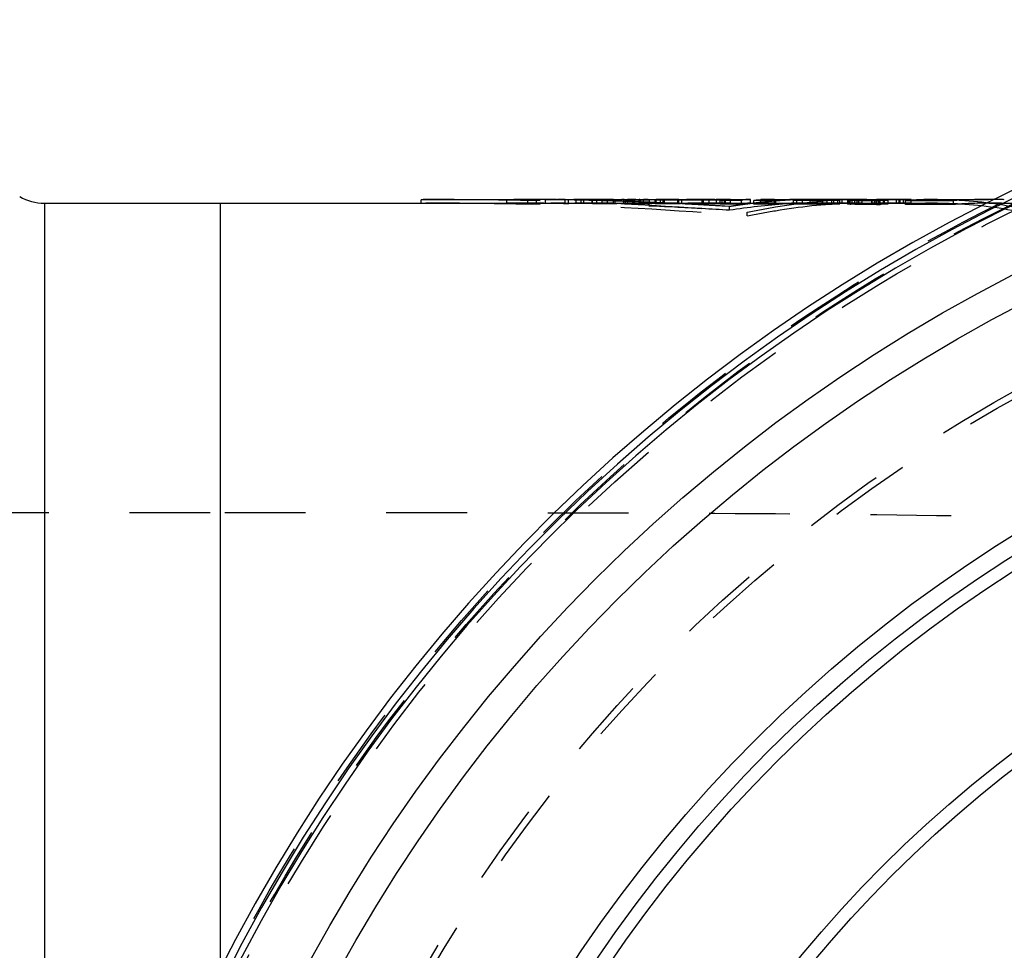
# Model space of a CAD drawing. Header units: millimetres. Extents: x 280 to 720, y 354 to 646.
# Tile 4 of 6: x 434 to 513, y 564 to 639. Entities that reach past the tile are written whole.
import ezdxf

# ---------------------------------------------------------------- set-up
doc = ezdxf.new("R2010")
doc.units = ezdxf.units.MM
doc.header["$LTSCALE"] = 65.185185
doc.linetypes.add('HIDDEN', pattern=[0.2, 0.1, -0.1])
doc.layers.add('KOERPER', color=7, linetype='CONTINUOUS')
doc.layers.add('KONST.EL_MIT_GEO', color=7, linetype='CONTINUOUS')

msp = doc.modelspace()

# ---------------------------------------------------------------- linework, layer by layer
at = {"layer": 'KOERPER', "color": 7, "linetype": 'Continuous'}
for p, q in [((435.821, 623.925), (466.249, 623.925)), ((450, 623.925), (450, 561.906)), ((475.57, 623.925), (476.296, 623.925)), ((492.746, 623.925), (493.128, 623.925))]:
    msp.add_line(p, q, dxfattribs=at)
at = {"layer": 'KOERPER', "color": 8, "linetype": 'HIDDEN'}
for p, q in [((466.249, 623.925), (469.33, 623.925)), ((473.728, 623.925), (475.57, 623.925)), ((476.296, 623.925), (477.265, 623.925)), ((479.215, 623.925), (481.24, 623.925)), ((483.183, 623.925), (483.902, 623.925)), ((485.855, 623.925), (486.593, 623.925)), ((488.515, 623.925), (490.076, 623.925)), ((493.128, 623.925), (493.927, 623.925)), ((498.042, 623.925), (498.444, 623.925)), ((501.741, 623.925), (503.627, 623.925)), ((505.759, 623.925), (507.954, 623.925)), ((512.086, 623.925), (520.735, 623.925)), ((429.652, 598.925), (450.397, 598.925))]:
    msp.add_line(p, q, dxfattribs=at)
msp.add_circle((575, 498.925), 125, dxfattribs=at)
at = {"layer": 'KOERPER', "color": 7, "linetype": 'Continuous'}
for radius, start, end in [(140, 92.91605, 87.08395), (139.384, 92.9423, 87.0577), (138.901, 92.95908, 180)]:
    msp.add_arc((575, 498.925), radius, start, end, dxfattribs=at)
at = {"layer": 'KOERPER', "color": 8, "linetype": 'HIDDEN'}
msp.add_open_spline([(450.397, 598.925), (459.222, 598.925), (476.774, 598.932), (502.873, 598.841), (528.448, 598.322), (545.282, 597.35), (553.553, 596.598)], degree=3, knots=[0, 0, 0, 0, 0.256499, 0.510165, 0.758584, 1, 1, 1, 1], dxfattribs=at)
at = {"layer": 'KONST.EL_MIT_GEO', "color": 7, "linetype": 'Continuous'}
for p, q in [((435.821, 623.925), (435.821, 513.889)), ((466.249, 623.904), (466.249, 624.204)), ((467.212, 623.902), (466.249, 623.904)), ((468.173, 623.9), (467.212, 623.902)), ((470.091, 623.896), (468.173, 623.9)), ((472.954, 624.191), (470.091, 624.197)), ((472.954, 623.89), (470.091, 623.896)), ((473.728, 624.189), (472.954, 624.191)), ((473.728, 623.889), (472.954, 623.89)), ((473.904, 624.188), (473.728, 624.189)), ((473.904, 623.888), (473.728, 623.889)), ((474.853, 624.186), (473.904, 624.188)), ((474.853, 623.886), (473.904, 623.888)), ((474.853, 623.886), (474.853, 624.186)), ((474.933, 623.893), (474.853, 623.886)), ((475.57, 623.923), (475.57, 624.223)), ((476.296, 623.883), (476.296, 624.183)), ((478.152, 624.179), (476.296, 624.183)), ((476.503, 623.883), (476.296, 623.883)), ((477.741, 623.88), (476.503, 623.883)), ((478.152, 623.879), (477.741, 623.88)), ((478.152, 623.879), (478.152, 624.179)), ((478.566, 624.208), (478.497, 624.204)), ((478.566, 623.908), (478.497, 623.904)), ((478.773, 623.917), (478.773, 624.217)), ((478.915, 624.217), (478.773, 624.217)), ((478.915, 623.917), (478.773, 623.917)), ((479.482, 624.216), (478.915, 624.217)), ((479.482, 623.916), (478.915, 623.917)), ((479.907, 624.216), (479.482, 624.216)), ((479.907, 623.916), (479.482, 623.916)), ((480.049, 624.216), (479.907, 624.216)), ((480.049, 623.916), (479.907, 623.916)), ((480.077, 623.874), (480.077, 624.174)), ((481.92, 624.17), (480.077, 624.174)), ((480.282, 623.874), (480.077, 623.874)), ((481.512, 623.871), (480.282, 623.874)), ((481.92, 623.87), (481.512, 623.871)), ((481.92, 623.87), (481.92, 624.17)), ((482.611, 623.914), (482.611, 624.214)), ((482.749, 623.867), (482.749, 624.168)), ((484.686, 624.163), (482.749, 624.168)), ((483.611, 623.865), (482.749, 623.867)), ((484.686, 623.863), (483.611, 623.865)), ((484.635, 624.171), (484.686, 624.163)), ((484.686, 623.863), (484.686, 624.163)), ((485.151, 623.92), (484.686, 623.918)), ((485.151, 623.861), (485.151, 624.162)), ((486.766, 624.157), (485.151, 624.162)), ((485.353, 623.861), (485.151, 623.861)), ((486.565, 623.858), (485.353, 623.861)), ((486.766, 623.857), (486.565, 623.858)), ((486.593, 624.225), (486.968, 624.225)), ((486.968, 624.157), (486.766, 624.157)), ((486.968, 623.857), (486.766, 623.857)), ((486.968, 623.857), (486.968, 624.157)), ((487.301, 623.883), (487.187, 623.875)), ((487.301, 623.856), (487.301, 624.156)), ((489.062, 624.152), (487.301, 624.156)), ((488.866, 623.852), (487.301, 623.856)), ((489.062, 623.851), (488.866, 623.852)), ((489.11, 624.154), (489.062, 624.152)), ((489.062, 623.851), (489.062, 624.152)), ((489.11, 623.854), (489.062, 623.851)), ((489.501, 624.175), (489.452, 624.173)), ((489.501, 623.875), (489.452, 623.873)), ((489.501, 623.875), (489.501, 624.175)), ((489.62, 624.175), (489.501, 624.175)), ((489.62, 623.875), (489.501, 623.875)), ((489.739, 624.175), (489.62, 624.175)), ((489.739, 623.875), (489.62, 623.875)), ((490.213, 624.174), (489.739, 624.175)), ((490.213, 623.874), (489.739, 623.875)), ((490.568, 624.173), (490.213, 624.174)), ((490.396, 623.873), (490.213, 623.874)), ((490.396, 623.848), (490.396, 624.148)), ((492.134, 624.144), (490.396, 624.148)), ((490.567, 623.847), (490.396, 623.848)), ((492.134, 623.843), (490.567, 623.847)), ((491.155, 624.225), (492.134, 624.225)), ((491.178, 624.223), (491.223, 624.224)), ((492.134, 623.843), (492.134, 624.144)), ((492.779, 624.225), (492.746, 624.225)), ((492.853, 623.922), (492.853, 624.222)), ((493.128, 623.841), (493.128, 624.141)), ((494.902, 624.136), (493.128, 624.141)), ((493.326, 623.84), (493.128, 623.841)), ((494.706, 623.837), (493.326, 623.84)), ((493.69, 624.224), (493.751, 624.224)), ((493.81, 624.224), (493.69, 624.224)), ((494.774, 624.223), (493.81, 624.224)), ((494.902, 623.836), (494.706, 623.837)), ((494.902, 623.836), (494.902, 624.136)), ((496.325, 623.833), (496.325, 624.133)), ((498.051, 624.128), (496.325, 624.133)), ((497.017, 623.831), (496.325, 623.833)), ((496.717, 624.223), (496.598, 624.223)), ((497.433, 624.222), (496.717, 624.223)), ((497.707, 623.829), (497.017, 623.831)), ((497.671, 624.222), (497.433, 624.222)), ((497.736, 624.223), (497.671, 624.222)), ((498.051, 623.828), (497.707, 623.829)), ((497.801, 624.224), (497.736, 624.223)), ((498.738, 624.127), (498.051, 624.128)), ((498.738, 623.826), (498.051, 623.828)), ((498.133, 624.223), (498.257, 624.224)), ((498.257, 624.224), (498.391, 624.225)), ((498.704, 624.218), (498.257, 624.217)), ((498.391, 624.225), (498.444, 624.225)), ((498.444, 624.225), (498.699, 624.225)), ((499.423, 624.125), (498.738, 624.127)), ((499.423, 623.825), (498.738, 623.826)), ((499.165, 624.193), (499.028, 624.193)), ((499.301, 624.193), (499.165, 624.193)), ((499.438, 624.192), (499.301, 624.193)), ((499.423, 623.825), (499.423, 624.125)), ((499.493, 623.831), (499.423, 623.825)), ((499.903, 624.172), (500.053, 624.172)), ((500.053, 623.872), (500.053, 624.172)), ((500.256, 624.191), (500.12, 624.191)), ((500.256, 623.891), (500.12, 623.891)), ((500.319, 624.194), (500.256, 624.191)), ((500.256, 623.891), (500.256, 624.191)), ((500.319, 623.894), (500.256, 623.891)), ((500.446, 624.2), (500.319, 624.194)), ((500.446, 623.9), (500.319, 623.894)), ((500.678, 624.168), (500.678, 623.868)), ((500.898, 623.842), (500.898, 624.142)), ((501.272, 624.221), (501.119, 624.221)), ((501.338, 624.222), (501.272, 624.221)), ((501.458, 623.822), (501.458, 624.122)), ((501.596, 623.819), (501.596, 624.119)), ((502.074, 624.118), (501.596, 624.119)), ((502.074, 623.818), (501.596, 623.819)), ((501.864, 624.225), (501.741, 624.225)), ((502.551, 624.117), (502.074, 624.118)), ((502.551, 623.817), (502.074, 623.818)), ((502.235, 624.223), (502.45, 624.223)), ((502.45, 624.223), (502.677, 624.224)), ((503.027, 624.116), (502.551, 624.117)), ((503.027, 623.816), (502.551, 623.817)), ((503.027, 623.816), (503.027, 624.116)), ((503.216, 624.162), (503.296, 624.162)), ((503.389, 624.125), (503.317, 624.119)), ((503.317, 623.819), (503.317, 624.119)), ((503.389, 623.825), (503.317, 623.819)), ((503.779, 624.218), (503.675, 624.217)), ((503.881, 624.165), (503.965, 624.166)), ((503.965, 623.866), (503.965, 624.166)), ((504.652, 623.92), (504.652, 624.22)), ((504.719, 624.22), (504.652, 624.22)), ((504.719, 623.92), (504.652, 623.92)), ((504.945, 623.92), (504.945, 624.22)), ((505.103, 624.219), (504.945, 624.22)), ((505.103, 623.919), (504.945, 623.92)), ((505.217, 624.218), (505.103, 624.219)), ((505.217, 623.918), (505.103, 623.919)), ((505.286, 624.22), (505.217, 624.218)), ((505.217, 623.918), (505.217, 624.218)), ((505.286, 623.92), (505.217, 623.918)), ((505.36, 623.819), (505.36, 624.119)), ((509.241, 624.111), (505.36, 624.119)), ((506.662, 623.816), (505.36, 623.819)), ((505.764, 624.225), (505.837, 624.225)), ((509.241, 623.81), (506.662, 623.816)), ((507.954, 624.225), (509.241, 624.225)), ((509.241, 623.81), (509.241, 624.111))]:
    msp.add_line(p, q, dxfattribs=at)
at = {"layer": 'KONST.EL_MIT_GEO', "color": 8, "linetype": 'HIDDEN'}
for p, q in [((468.926, 624.225), (469.335, 624.225)), ((469.33, 624.225), (473.728, 624.225)), ((473.16, 623.924), (473.16, 624.224)), ((473.16, 624.224), (473.429, 624.224)), ((473.728, 623.925), (473.16, 623.924)), ((473.16, 623.924), (475.57, 623.923)), ((473.429, 624.224), (474.093, 624.224)), ((474.092, 624.225), (473.728, 624.225)), ((474.093, 624.224), (474.233, 624.224)), ((474.233, 624.224), (475.303, 624.224)), ((475.303, 624.224), (475.57, 624.223)), ((476.964, 624.204), (476.627, 624.208)), ((477.264, 624.2), (476.964, 624.204)), ((477.171, 624.225), (477.265, 624.225)), ((477.265, 624.225), (479.215, 624.225)), ((477.871, 624.209), (481.285, 624.213)), ((477.871, 623.909), (477.871, 624.209)), ((477.871, 623.909), (481.285, 623.913)), ((479.213, 624.164), (478.909, 624.171)), ((479.16, 623.925), (479.16, 624.225)), ((479.16, 624.225), (479.303, 624.225)), ((479.186, 624.225), (479.16, 624.225)), ((479.16, 623.925), (480.448, 623.925)), ((479.186, 623.925), (479.16, 623.925)), ((479.215, 624.225), (479.186, 624.225)), ((479.215, 623.925), (479.186, 623.925)), ((479.303, 624.225), (479.876, 624.225)), ((479.398, 623.924), (479.398, 624.224)), ((479.562, 624.224), (479.398, 624.224)), ((480.874, 623.924), (479.398, 623.924)), ((479.726, 624.224), (479.562, 624.224)), ((479.89, 624.224), (479.726, 624.224)), ((479.876, 624.225), (480.019, 624.225)), ((480.448, 624.224), (479.89, 624.224)), ((480.019, 624.225), (480.305, 624.225)), ((480.093, 624.217), (480.049, 624.216)), ((480.049, 623.916), (480.049, 624.216)), ((480.087, 623.917), (480.049, 623.916)), ((480.446, 624.135), (480.082, 624.144)), ((480.305, 624.225), (480.448, 624.225)), ((480.448, 624.225), (480.379, 624.224)), ((480.881, 624.123), (480.446, 624.135)), ((480.448, 623.925), (480.448, 624.225)), ((480.71, 624.224), (480.448, 624.224)), ((480.874, 624.224), (480.71, 624.224)), ((480.874, 623.924), (480.874, 624.224)), ((480.92, 624.224), (480.874, 624.224)), ((481.236, 624.113), (480.881, 624.123)), ((480.987, 624.222), (480.92, 624.224)), ((480.987, 624.223), (481.031, 624.223)), ((481.24, 624.225), (483.183, 624.225)), ((481.285, 623.913), (481.285, 624.213)), ((481.793, 624.214), (483.991, 624.216)), ((481.793, 623.913), (481.793, 624.214)), ((481.793, 623.913), (483.991, 623.916)), ((483.175, 624.049), (482.882, 624.059)), ((482.91, 624.222), (483.261, 624.223)), ((482.957, 624.223), (482.91, 624.222)), ((482.91, 623.922), (482.91, 624.222)), ((482.957, 623.923), (482.91, 623.922)), ((483.335, 624.224), (483.24, 624.225)), ((483.261, 624.223), (483.393, 624.223)), ((483.335, 623.924), (483.335, 624.224)), ((483.409, 624.224), (483.335, 624.224)), ((483.409, 623.924), (483.335, 623.924)), ((483.393, 624.223), (483.518, 624.223)), ((483.409, 623.924), (483.409, 624.224)), ((483.591, 624.224), (483.409, 624.224)), ((483.518, 624.223), (483.857, 624.225)), ((483.518, 623.923), (483.518, 624.223)), ((483.518, 623.923), (483.856, 623.925)), ((483.851, 623.925), (483.851, 624.225)), ((483.909, 624.225), (483.851, 624.225)), ((483.909, 623.925), (483.851, 623.925)), ((483.856, 623.925), (483.908, 623.925)), ((483.857, 624.225), (483.908, 624.225)), ((483.902, 624.225), (485.855, 624.225)), ((483.908, 624.225), (483.908, 624.225)), ((483.908, 623.925), (483.908, 623.925)), ((483.909, 623.925), (483.909, 624.225)), ((483.991, 623.916), (483.991, 624.216)), ((484.207, 623.916), (484.207, 624.216)), ((484.333, 624.216), (484.207, 624.216)), ((484.333, 623.916), (484.207, 623.916)), ((484.577, 624.217), (484.333, 624.216)), ((484.577, 623.917), (484.333, 623.916)), ((484.686, 623.918), (484.577, 623.917)), ((484.91, 623.98), (484.69, 623.99)), ((485.155, 623.97), (484.91, 623.98)), ((485.23, 623.921), (485.151, 623.92)), ((485.23, 623.921), (485.23, 624.221)), ((485.315, 624.221), (485.23, 624.221)), ((485.315, 623.921), (485.23, 623.921)), ((485.795, 624.225), (485.315, 624.221)), ((485.795, 623.925), (485.315, 623.921)), ((485.582, 623.921), (485.582, 624.221)), ((485.795, 623.925), (485.795, 624.225)), ((486.109, 623.927), (485.876, 623.938)), ((485.891, 623.925), (485.891, 624.225)), ((486.577, 623.905), (486.109, 623.927)), ((486.965, 623.886), (486.577, 623.905)), ((487.3, 623.869), (486.965, 623.886)), ((486.968, 624.225), (488.515, 624.225)), ((487.057, 624.218), (488.942, 624.22)), ((487.057, 623.918), (487.057, 624.218)), ((487.057, 623.918), (488.942, 623.92)), ((489.047, 623.775), (488.934, 623.781)), ((488.942, 623.92), (488.942, 624.22)), ((489.98, 624.225), (490.076, 624.225)), ((490.385, 623.696), (490.044, 623.717)), ((490.076, 624.225), (491.155, 624.225)), ((490.221, 624.205), (490.096, 624.201)), ((490.096, 623.901), (490.096, 624.201)), ((490.096, 624.201), (490.738, 624.2)), ((490.221, 623.905), (490.096, 623.901)), ((490.096, 623.901), (490.818, 623.899)), ((490.396, 623.91), (490.221, 623.905)), ((490.538, 623.687), (490.385, 623.696)), ((490.568, 623.873), (490.396, 623.873)), ((490.786, 623.671), (490.538, 623.687)), ((490.568, 623.873), (490.568, 624.173)), ((490.738, 624.2), (490.818, 624.2)), ((490.757, 624.221), (492.853, 624.222)), ((490.757, 623.921), (490.757, 624.221)), ((490.757, 623.921), (492.853, 623.922)), ((491.155, 623.648), (490.786, 623.671)), ((490.818, 623.899), (490.818, 624.2)), ((491.262, 623.664), (491.155, 623.648)), ((491.155, 623.347), (491.155, 623.648)), ((491.223, 623.924), (491.223, 624.224)), ((491.305, 623.671), (491.262, 623.664)), ((492.134, 624.225), (492.746, 624.225)), ((493.196, 623.926), (493.13, 623.918)), ((493.302, 623.938), (493.196, 623.926)), ((493.69, 623.924), (493.69, 624.224)), ((493.81, 623.924), (493.69, 623.924)), ((493.751, 624.224), (493.873, 624.225)), ((494.654, 623.923), (493.81, 623.924)), ((493.873, 624.225), (493.927, 624.225)), ((493.927, 624.225), (498.042, 624.225)), ((494.238, 624.223), (498.257, 624.224)), ((494.238, 623.923), (494.238, 624.223)), ((494.238, 623.923), (498.257, 623.924)), ((494.774, 623.923), (494.654, 623.923)), ((494.774, 623.923), (494.774, 624.223)), ((496.409, 623.919), (496.325, 623.917)), ((496.598, 623.923), (496.598, 624.223)), ((496.717, 623.923), (496.598, 623.923)), ((497.433, 623.922), (496.717, 623.923)), ((497.466, 624.217), (497.052, 624.216)), ((497.052, 623.916), (497.052, 624.216)), ((500.755, 623.919), (497.052, 623.916)), ((497.671, 623.922), (497.433, 623.922)), ((497.88, 624.217), (497.466, 624.217)), ((497.671, 623.922), (497.671, 624.222)), ((497.736, 623.923), (497.671, 623.922)), ((497.801, 623.924), (497.736, 623.923)), ((498.257, 624.217), (497.88, 624.217)), ((498.257, 623.924), (498.257, 624.224)), ((498.444, 623.925), (498.649, 623.924)), ((498.649, 624.224), (501.864, 624.225)), ((498.649, 623.924), (498.649, 624.224)), ((498.649, 623.924), (501.864, 623.925)), ((498.699, 624.225), (501.741, 624.225)), ((498.699, 623.874), (498.699, 624.174)), ((498.699, 624.174), (499.001, 624.174)), ((498.699, 623.874), (500.053, 623.872)), ((499.116, 624.218), (498.704, 624.218)), ((499.028, 624.193), (498.918, 624.187)), ((499.028, 623.893), (498.918, 623.887)), ((499.001, 624.174), (499.603, 624.173)), ((499.028, 623.893), (499.028, 624.193)), ((499.165, 623.893), (499.028, 623.893)), ((499.527, 624.218), (499.116, 624.218)), ((499.301, 623.892), (499.165, 623.893)), ((499.438, 623.892), (499.301, 623.892)), ((500.12, 624.191), (499.438, 624.192)), ((500.12, 623.891), (499.438, 623.892)), ((499.937, 624.218), (499.527, 624.218)), ((499.588, 623.915), (499.588, 624.215)), ((499.588, 624.215), (499.726, 624.215)), ((499.588, 623.915), (500.826, 623.914)), ((499.603, 624.173), (499.903, 624.172)), ((499.726, 624.215), (500.552, 624.214)), ((499.893, 623.922), (499.893, 624.222)), ((500.046, 624.221), (499.893, 624.222)), ((500.046, 623.921), (499.893, 623.922)), ((500.346, 624.219), (499.937, 624.218)), ((500.2, 624.221), (500.046, 624.221)), ((500.2, 623.921), (500.046, 623.921)), ((500.507, 624.221), (500.2, 624.221)), ((500.507, 623.921), (500.2, 623.921)), ((500.755, 624.219), (500.346, 624.219)), ((501.119, 624.221), (500.507, 624.221)), ((500.678, 623.921), (500.507, 623.921)), ((500.552, 624.214), (500.689, 624.214)), ((500.826, 623.921), (500.678, 623.921)), ((500.826, 623.914), (500.678, 623.909)), ((500.689, 624.214), (500.826, 624.214)), ((500.755, 623.919), (500.755, 624.219)), ((500.826, 623.914), (500.826, 624.214)), ((501.119, 623.921), (500.826, 623.921)), ((501.06, 623.903), (501.06, 624.203)), ((501.272, 623.921), (501.119, 623.921)), ((501.272, 623.921), (501.272, 624.221)), ((501.338, 623.922), (501.272, 623.921)), ((501.864, 623.925), (501.741, 623.925)), ((501.864, 623.925), (501.864, 624.225)), ((502.624, 624.18), (502.624, 623.879)), ((502.677, 624.224), (503.151, 624.225)), ((502.677, 623.924), (502.677, 624.224)), ((502.883, 623.9), (502.883, 624.2)), ((503.151, 624.225), (503.39, 624.225)), ((503.216, 623.862), (503.216, 624.162)), ((503.39, 624.225), (503.625, 624.225)), ((503.579, 623.863), (503.579, 624.163)), ((503.579, 624.163), (503.666, 624.163)), ((503.625, 624.225), (504.858, 624.225)), ((503.625, 623.925), (504.858, 623.925)), ((503.627, 624.225), (505.759, 624.225)), ((503.675, 623.917), (503.675, 624.217)), ((503.779, 623.918), (503.675, 623.917)), ((504.858, 623.925), (504.858, 624.225)), ((504.858, 624.225), (505.374, 624.225)), ((504.858, 623.925), (505.374, 623.925)), ((505.36, 623.921), (505.286, 623.92)), ((505.36, 624.119), (505.374, 624.225)), ((505.374, 624.225), (505.764, 624.225)), ((505.374, 623.925), (505.764, 623.925)), ((505.764, 623.925), (505.837, 623.925)), ((505.837, 623.925), (505.837, 624.225)), ((509.241, 624.225), (512.086, 624.225)), ((512.086, 623.925), (512.02, 623.925)), ((492.585, 622.903), (492.585, 623.206))]:
    msp.add_line(p, q, dxfattribs=at)
for radius in [139.5, 139, 138.464, 125.536, 125]:
    msp.add_circle((575, 498.925), radius, dxfattribs=at)
at = {"layer": 'KONST.EL_MIT_GEO', "color": 7, "linetype": 'Continuous'}
for radius in [133.87, 131.455, 115.55, 114.15, 113.078, 101.072, 100]:
    msp.add_circle((575, 498.925), radius, dxfattribs=at)
for centre, radius, start, end in [((435.821, 627.925), 4, 240, 270), ((475.753, 613.72), 10.505, 91.00046, 94.91627), ((475.753, 613.453), 10.472, 91.00182, 94.49255), ((473.681, 373.947), 250.278, 89.32568, 89.56805), ((479.22, 611.915), 12.31, 93.36543, 94.97395), ((479.22, 611.644), 12.281, 93.3735, 94.98584), ((479.216, 611.973), 12.252, 92.07431, 93.04241), ((479.216, 611.702), 12.223, 92.07928, 93.0497), ((483.188, 609.719), 14.506, 93.49429, 95.0143), ((483.188, 609.453), 14.472, 93.50266, 95.02628), ((483.185, 609.779), 14.446, 92.27455, 93.49386), ((483.185, 609.514), 14.411, 92.28, 93.50223), ((483.529, 889.804), 265.589, 270.22606, 270.36697), ((488.524, 606.479), 17.746, 94.32049, 95.031), ((488.524, 606.221), 17.704, 94.33083, 95.04302), ((488.515, 606.636), 17.589, 88.61057, 92.183), ((491.494, 583.44), 40.784, 92.86965, 93.35087), ((491.494, 583.237), 40.687, 92.87654, 93.3589), ((490.071, 567.989), 56.236, 90.48717, 90.87981), ((491.54, 581.395), 42.83, 90.42516, 91.26429), ((491.338, 618.97), 5.255, 91.73856, 93.2009), ((492.748, 622.31), 1.915, 86.84519, 89.07444), ((495.058, 602.113), 22.112, 94.53128, 95.00675), ((495.047, 602.302), 21.923, 90.71335, 92.14729), ((496.939, 600.822), 23.403, 93.14332, 94.99285), ((496.939, 600.577), 23.348, 93.15086, 95.0048), ((496.933, 600.927), 23.298, 91.28785, 93.1428), ((496.933, 600.679), 23.246, 91.49931, 93.15027), ((496.932, 600.966), 23.259, 90.82305, 91.28731), ((498.446, 599.825), 24.4, 91.34134, 93.16245), ((498.042, 600.174), 24.051, 89.48806, 90.57289), ((498.444, 599.867), 24.358, 90.73312, 91.34082), ((501.75, 597.213), 27.012, 93.60107, 94.94156), ((501.749, 596.984), 26.941, 93.60958, 94.80417), ((501.602, 597.462), 26.763, 91.66035, 92.4752), ((501.602, 597.22), 26.705, 91.98173, 92.48109), ((501.333, 616.658), 7.55, 92.59928, 93.50085), ((501.398, 632.922), 8.795, 266.73993, 267.06011), ((501.398, 632.601), 8.774, 266.73211, 267.05306), ((501.536, 612.367), 11.845, 92.30689, 92.64048), ((501.72, 607.463), 16.753, 91.31105, 92.25856), ((501.988, 596.749), 27.47, 91.03197, 91.35831), ((501.741, 597.397), 26.828, 90.00003, 90.86088), ((502.288, 579.245), 44.977, 90.54161, 91.01324), ((502.656, 542.506), 81.717, 90.29571, 90.55621), ((503.416, 611.331), 12.88, 92.05936, 92.37395), ((502.324, 710.672), 86.558, 270.46485, 270.6573), ((502.324, 710.164), 86.351, 270.46597, 270.65888), ((503.276, 658), 33.837, 269.72823, 269.89854), ((504.042, 581.386), 42.832, 90.49134, 90.89822), ((505.853, 593.962), 30.263, 93.57683, 94.67022), ((505.853, 593.734), 30.191, 93.58541, 94.6814), ((504.567, 497.757), 126.463, 89.96152, 90.35716), ((504.571, 486.351), 137.569, 89.96637, 90.25236), ((504.601, 515.128), 109.093, 89.81921, 89.93786), ((504.601, 515.089), 108.831, 89.81878, 89.93771), ((505.845, 594.144), 30.081, 90.01475, 91.06397), ((507.958, 592.366), 31.859, 90.00043, 92.67637), ((512.09, 588.738), 35.487, 90.91571, 94.60409), ((512.092, 588.482), 35.443, 92.39758, 94.61433), ((512.087, 588.61), 35.315, 90.10779, 92.39679), ((512.086, 588.85), 35.375, 90.00002, 90.91314)]:
    msp.add_arc(centre, radius, start, end, dxfattribs=at)
at = {"layer": 'KONST.EL_MIT_GEO', "color": 8, "linetype": 'HIDDEN'}
for centre, radius, start, end in [((469.324, 399.534), 224.691, 90.1017, 90.78429), ((469.334, 398.815), 225.11, 89.99959, 90.78514), ((473.726, 380.699), 243.526, 89.68895, 89.91377), ((473.709, 377.417), 246.808, 89.56834, 89.68918), ((477.267, 612.968), 11.257, 90.48752, 94.94586), ((477.266, 612.698), 11.227, 90.00558, 94.95788), ((473.566, 365.344), 258.881, 88.81744, 89.18157), ((477.265, 613.002), 11.223, 86.90747, 89.99875), ((477.265, 612.729), 11.196, 86.90006, 89.99874), ((473.431, 358.788), 265.439, 88.56412, 88.7518), ((479.215, 612.01), 12.215, 89.14385, 90), ((479.215, 611.739), 12.186, 89.1418, 89.99998), ((481.244, 610.833), 13.392, 92.54579, 94.99866), ((481.242, 610.597), 13.328, 90.00571, 95.01246), ((480.539, 611.028), 12.897, 90.40645, 92.01014), ((480.539, 611.295), 12.93, 90.70855, 91.97493), ((481.241, 610.898), 13.327, 91.09121, 92.5443), ((480.725, 610.92), 13.005, 87.52966, 89.34389), ((480.725, 611.186), 13.039, 87.53566, 88.84769), ((481.24, 610.918), 13.307, 87.61995, 90.90338), ((473.159, 349.011), 275.22, 87.97547, 88.31833), ((481.24, 610.642), 13.283, 87.61424, 89.99945), ((483.037, 784.78), 160.858, 269.95447, 270.17119), ((483.183, 609.833), 14.392, 89.77034, 90.89952), ((483.183, 609.567), 14.358, 89.39248, 90.90168), ((472.951, 343.108), 281.127, 87.76818, 87.9158), ((483.439, 778.474), 154.55, 269.98898, 270.15273), ((483.518, 744.041), 119.817, 270.03525, 270.1594), ((472.835, 340.124), 284.113, 87.60843, 87.76816), ((483.796, 902.482), 278.266, 270.04002, 270.36763), ((483.796, 901.515), 277.6, 270.04012, 270.36851), ((483.935, 619.523), 4.701, 83.36054, 86.69294), ((483.993, 620.036), 4.185, 81.17745, 83.3348), ((486.601, 607.676), 16.55, 94.29352, 95.02912), ((486.595, 607.498), 16.427, 90.00568, 95.04423), ((472.636, 335.442), 288.799, 87.37232, 87.51546), ((486.597, 607.735), 16.49, 92.81925, 94.29385), ((486.594, 607.8), 16.425, 90.60164, 92.81918), ((485.929, 604.131), 20.094, 90.24029, 90.38058), ((485.929, 603.879), 20.046, 90.24087, 90.38149), ((485.876, 617.032), 7.193, 90.01944, 90.25039), ((485.876, 616.75), 7.175, 90.01949, 90.25099), ((486.593, 607.825), 16.4, 88.38145, 90.60094), ((486.593, 607.56), 16.365, 88.37757, 89.99984), ((488.518, 606.556), 17.669, 92.18383, 94.32126), ((472.171, 325.961), 298.291, 86.77851, 87.09275), ((489.999, 570.463), 53.761, 92.47327, 92.87737), ((490.062, 568.758), 55.167, 89.98461, 92.86861), ((488.517, 606.32), 17.605, 91.47355, 93.96235), ((490.03, 569.738), 54.487, 91.67106, 92.47237), ((488.515, 606.378), 17.547, 88.60724, 91.47233), ((490.052, 569), 55.225, 91.27473, 91.67195), ((490.063, 568.498), 55.727, 90.87981, 91.27473), ((471.89, 320.949), 303.312, 86.56875, 86.75741), ((490.076, 567.472), 56.753, 90.09681, 90.48717), ((490.076, 566.618), 57.607, 89.32231, 89.9992), ((490.076, 566.456), 57.469, 89.32069, 89.9992), ((491.531, 581.834), 42.39, 91.26489, 91.77176), ((491.423, 617.687), 6.543, 97.67529, 99.03439), ((491.533, 581.56), 42.364, 91.26815, 91.5385), ((491.421, 617.415), 6.514, 97.52207, 99.05676), ((491.54, 581.197), 42.728, 90.42618, 91.26732), ((491.35, 618.753), 5.473, 93.20779, 95.57954), ((491.342, 618.573), 5.352, 91.27776, 95.61473), ((500.996, 559.179), 65.216, 98.02586, 98.54569), ((500.377, 563.585), 60.767, 97.34674, 98.0277), ((492.895, 621.104), 3.133, 102.45058, 104.0526), ((492.895, 620.81), 3.127, 102.47957, 104.08504), ((499.846, 567.686), 56.632, 96.81142, 97.34494), ((492.747, 621.992), 1.933, 86.8482, 90.02032), ((495.05, 601.97), 21.955, 90.71929, 95.02138), ((499.362, 571.781), 52.508, 96.19954, 96.62769), ((495.051, 602.206), 22.019, 92.14857, 94.53233), ((493.927, 602.835), 21.09, 89.15362, 90.64449), ((499.126, 573.952), 50.324, 95.87213, 96.19881), ((493.927, 603.085), 21.14, 89.15565, 89.99998), ((498.822, 576.948), 47.313, 95.07997, 95.87692), ((498.468, 580.93), 43.315, 94.23769, 95.08046), ((498.19, 584.683), 39.552, 93.34539, 94.23827), ((497.899, 589.911), 34.316, 91.41425, 93.36979), ((498.455, 599.673), 24.552, 94.37354, 94.97814), ((498.447, 599.547), 24.378, 90.00518, 94.99274), ((496.932, 600.721), 23.204, 90.82502, 91.2904), ((498.45, 599.742), 24.483, 93.1624, 94.37376), ((498.042, 599.931), 23.994, 89.48683, 90.57427), ((500.317, 598.376), 25.849, 93.10277, 93.58989), ((500.317, 598.138), 25.787, 93.11021, 93.59849), ((500.313, 598.47), 25.755, 90.93647, 91.61409), ((500.313, 598.232), 25.693, 90.93871, 91.61797), ((501.149, 619.714), 4.488, 93.5319, 94.12239), ((501.741, 597.161), 26.764, 90.00003, 90.86295), ((503.49, 237.009), 386.916, 89.97993, 90.12036), ((503.416, 611.062), 12.849, 92.0643, 92.37965), ((503.495, 608.879), 15.034, 91.78112, 92.06441), ((503.746, 599.888), 24.028, 90.89479, 91.71265), ((503.299, 671.632), 47.77, 269.90017, 270.3357), ((503.296, 672.861), 48.699, 269.99953, 270.33278), ((504.042, 581.189), 42.73, 90.49252, 90.90038), ((503.224, 686.964), 63.102, 270.32203, 270.67313), ((503.231, 686.916), 62.754, 270.39654, 270.59284), ((504.352, 544.292), 79.628, 90.27791, 90.41217), ((507.966, 592.206), 32.019, 93.9446, 94.66904), ((507.959, 592.083), 31.842, 90.00341, 94.6819), ((505.845, 593.918), 30.007, 90.01476, 90.92502), ((507.962, 592.278), 31.947, 92.67627, 93.94474), ((512.086, 588.851), 35.374, 87.9565, 90.00002), ((512.086, 588.621), 35.304, 87.95155, 89.9997)]:
    msp.add_arc(centre, radius, start, end, dxfattribs=at)
at = {"layer": 'KONST.EL_MIT_GEO', "color": 7, "linetype": 'Continuous'}
for points in [[(470.091, 624.197), (468.81, 624.199), (467.529, 624.202), (466.249, 624.204)], [(492.467, 624.207), (492.384, 624.196), (492.301, 624.182), (492.22, 624.164)], [(492.467, 623.907), (492.384, 623.896), (492.301, 623.882), (492.22, 623.863)], [(492.746, 624.225), (492.653, 624.225), (492.56, 624.219), (492.467, 624.207)], [(492.746, 623.925), (492.653, 623.925), (492.56, 623.919), (492.467, 623.907)], [(501.596, 624.119), (501.551, 624.12), (501.506, 624.121), (501.461, 624.122)], [(501.596, 623.819), (501.551, 623.82), (501.506, 623.821), (501.461, 623.822)]]:
    msp.add_open_spline(points, degree=3, dxfattribs=at)
at = {"layer": 'KONST.EL_MIT_GEO', "color": 8, "linetype": 'HIDDEN'}
for points, knots in [([(469.335, 624.225), (471.211, 624.225), (478.969, 624.132), (486.722, 623.694), (492.585, 623.206)], [0, 0, 0, 0, 0.241719, 1, 1, 1, 1]), ([(469.335, 623.925), (471.211, 623.925), (478.969, 623.832), (486.722, 623.392), (492.585, 622.903)], [0, 0, 0, 0, 0.241719, 1, 1, 1, 1]), ([(491.155, 623.347), (489.671, 623.441), (483.868, 623.769), (478.055, 623.925), (473.728, 623.925)], [0, 0, 0, 0, 0.255701, 1, 1, 1, 1]), ([(485.582, 624.221), (485.624, 624.222), (485.697, 624.225), (485.799, 624.218), (485.849, 624.233), (485.888, 624.218), (485.891, 624.225)], [0, 0, 0, 0, 0.409789, 0.728499, 0.9302, 1, 1, 1, 1]), ([(485.582, 623.921), (485.624, 623.922), (485.697, 623.925), (485.799, 623.918), (485.849, 623.933), (485.888, 623.918), (485.891, 623.925)], [0, 0, 0, 0, 0.409789, 0.728499, 0.9302, 1, 1, 1, 1]), ([(497.052, 623.916), (496.603, 623.905), (494.629, 623.815), (492.664, 623.577), (491.155, 623.347)], [0, 0, 0, 0, 0.227427, 1, 1, 1, 1]), ([(492.585, 623.206), (493.345, 623.354), (496.046, 623.842), (498.784, 624.176), (500.755, 624.219)], [0, 0, 0, 0, 0.282107, 1, 1, 1, 1]), ([(492.585, 622.903), (493.345, 623.052), (496.046, 623.541), (498.784, 623.876), (500.755, 623.919)], [0, 0, 0, 0, 0.282115, 1, 1, 1, 1]), ([(500.684, 623.872), (500.722, 623.888), (500.852, 623.887), (500.976, 623.899), (501.06, 623.903)], [0, 0, 0, 0, 0.332279, 1, 1, 1, 1]), ([(501.06, 623.903), (501.156, 623.907), (501.695, 623.922), (502.235, 623.923), (502.677, 623.924)], [0, 0, 0, 0, 0.179423, 1, 1, 1, 1]), ([(502.883, 623.9), (502.822, 623.898), (502.732, 623.9), (502.664, 623.882), (502.624, 623.886), (502.624, 623.879)], [0, 0, 0, 0, 0.702472, 0.917988, 1, 1, 1, 1]), ([(502.643, 624.175), (502.664, 624.172), (502.821, 624.164), (502.978, 624.163), (503.115, 624.163)], [0, 0, 0, 0, 0.130187, 1, 1, 1, 1]), ([(502.643, 623.874), (502.668, 623.872), (502.859, 623.862), (503.049, 623.862), (503.216, 623.862)], [0, 0, 0, 0, 0.128062, 1, 1, 1, 1]), ([(507.957, 624.225), (508.573, 624.225), (511.049, 624.153), (513.516, 623.791), (515.328, 623.368)], [0, 0, 0, 0, 0.248658, 1, 1, 1, 1]), ([(507.957, 623.925), (508.573, 623.925), (511.049, 623.853), (513.516, 623.49), (515.328, 623.066)], [0, 0, 0, 0, 0.248651, 1, 1, 1, 1])]:
    msp.add_open_spline(points, degree=3, knots=knots, dxfattribs=at)
for points in [[(482.749, 624.168), (482.711, 624.187), (482.67, 624.201), (482.628, 624.21)], [(482.749, 623.867), (482.711, 623.887), (482.67, 623.901), (482.628, 623.91)], [(483.856, 623.925), (483.856, 624.025), (483.857, 624.125), (483.857, 624.225)], [(484.207, 623.916), (484.367, 623.906), (484.527, 623.889), (484.686, 623.863)], [(500.717, 624.18), (500.753, 624.185), (500.789, 624.188), (500.826, 624.19)]]:
    msp.add_open_spline(points, degree=3, dxfattribs=at)
at = {"layer": 'KONST.EL_MIT_GEO', "color": 7, "linetype": 'Continuous'}
for points, knots in [([(500.898, 623.842), (500.844, 623.845), (500.795, 623.864), (500.678, 623.849), (500.678, 623.868)], [0, 0, 0, 0, 0.736867, 1, 1, 1, 1]), ([(500.898, 624.142), (500.848, 624.145), (500.778, 624.155), (500.7, 624.154), (500.681, 624.166)], [0, 0, 0, 0, 0.693124, 1, 1, 1, 1]), ([(500.684, 624.173), (500.688, 624.174), (500.699, 624.177), (500.71, 624.179), (500.717, 624.18)], [0, 0, 0, 0, 0.394809, 1, 1, 1, 1]), ([(501.458, 624.122), (501.409, 624.123), (501.239, 624.127), (501.068, 624.133), (500.947, 624.139)], [0, 0, 0, 0, 0.288673, 1, 1, 1, 1]), ([(501.458, 623.822), (501.409, 623.823), (501.239, 623.827), (501.068, 623.833), (500.947, 623.839)], [0, 0, 0, 0, 0.288673, 1, 1, 1, 1]), ([(502.883, 624.2), (502.822, 624.198), (502.732, 624.2), (502.664, 624.183), (502.624, 624.187), (502.624, 624.18)], [0, 0, 0, 0, 0.702483, 0.918, 1, 1, 1, 1]), ([(503.37, 624.213), (503.33, 624.213), (503.191, 624.21), (503.052, 624.207), (502.953, 624.203)], [0, 0, 0, 0, 0.289746, 1, 1, 1, 1])]:
    msp.add_open_spline(points, degree=3, knots=knots, dxfattribs=at)

doc.saveas('drawing.dxf')
